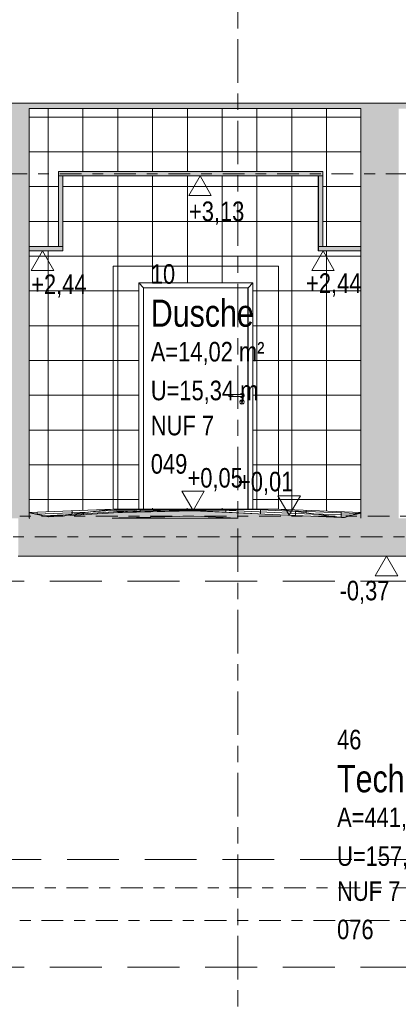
# Model space of a CAD drawing. Header units: metres. Extents: x 2 to 230, y -14 to 869.
# Tile 61 of 71: x 193.74 to 197.22, y -7.29 to 1.77. Entities that reach past the tile are written whole.
import ezdxf

# ---------------------------------------------------------------- set-up
doc = ezdxf.new("R2010")
doc.units = ezdxf.units.M
for name, pattern in [('_Ebene_', [0.4, 0.2, -0.1, 0, -0.1]), ('_Rasterlinie_', [0.75, 0.4, -0.1, 0.15, -0.1]), ('Abgebrochen', [0.714375, 0.47625, -0.238125])]:
    doc.linetypes.add(name, pattern=pattern)
for name, color, linetype, lineweight in [('A_Ebenen', 50, 'Continuous', 5), ('A_Geschossdecken', 7, 'Continuous', 5), ('A_Geschossdecken_Oberflächenschraffur', 7, 'Continuous', 5), ('A_Geschossdecken_Schraffur', 7, 'Continuous', 5), ('A_Hoehenkoten', 124, 'Continuous', 5), ('A_Linien_Feine Linien', 7, 'Continuous', 5), ('A_Raster', 128, 'Continuous', 5), ('A_Raum-Txt', 16, 'Continuous', 5), ('A_Tuer', 128, 'Continuous', 5), ('A_Türen_Rahmen', 128, 'Continuous', 5), ('A_Wand', 244, 'Continuous', 5), ('A_Wand_Schraff', 1, 'Continuous', 5), ('A_Wände_Oberflächenschraffur', 244, 'Continuous', 5)]:
    doc.layers.add(name, color=color, linetype=linetype, lineweight=lineweight)
doc.styles.add('Arial', font='arial.ttf', dxfattribs={"width": 0.8, "height": 0.18})
doc.styles.add('Arial_B', font='txt', dxfattribs={"width": 0.8, "height": 0.25})
pattern_1 = [(0, (178.00413, 18.796), (0, 0.32), []), (90, (178.00413, 18.796), (-0.32, 2e-17), [])]
pattern_2 = [(348.118, (174.333129, 1.338), (0.00020589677, 0.00097857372), []), (90, (174.33313, 1.338), (-0.313, 0.066), [])]
pattern_3 = [(2.215, (178.864129, -3.322), (0.000303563, 0.0180252), []), (90, (178.86413, -3.322), (-0.32, -0.012), [])]
pattern_4 = [(16.496, (185.398129, -6.166), (0.00039094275, 0.00220162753), []), (90, (185.39813, -6.166), (-0.307, -0.091), [])]
pattern_5 = [(1.385, (178.536129, -3.146), (-0.0001208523, 0.0049985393), []), (90, (178.53613, -3.146), (-0.32, -0.008), [])]
pattern_6 = [(359.993, (178.003129, -2.728), (1.71e-06, 0.014), []), (90, (178.00313, -2.728), (-0.32, 2e-17), [])]
pattern_7 = [(357.723, (177.178129, -1.948), (-0.000204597, 0.02002394), []), (90, (177.17813, -1.948), (-0.32, 0.013), [])]
pattern_8 = [(0.142, (178.059129, -2.784), (-1.23918e-05, 0.0049999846), []), (90, (178.05913, -2.784), (-0.32, -0.001), [])]
pattern_9 = [(359.998, (178.005129, -2.74), (1.745e-07, 0.005), []), (90, (178.00513, -2.74), (-0.32, 2e-17), [])]
pattern_10 = [(359.638, (177.870129, -2.629), (6.94985e-05, 0.0109997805), []), (90, (177.87013, -2.629), (-0.32, 0.002), [])]
pattern_11 = [(357.437, (177.078129, -1.855), (-0.00014936, 0.019025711), []), (90, (177.07813, -1.855), (-0.32, 0.014), [])]
pattern_12 = [(3.391, (179.337129, -3.635), (0.000229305, 0.013036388), []), (90, (179.33713, -3.635), (-0.319, -0.019), [])]
pattern_13 = [(1.37, (178.531129, -3.131), (-0.0002151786, 0.0089974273), []), (90, (178.53113, -3.131), (-0.32, -0.008), [])]
pattern_14 = [(10.442, (182.470129, -5.424), (0.0004397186, 0.0031315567), []), (90, (182.47013, -5.424), (-0.315, -0.058), [])]

# ---------------------------------------------------------------- blocks, each defined once
blk = doc.blocks.new('TU DF 1 - Rahmenstock flächenbündig variabel - DL - H - 840 x 2040-V30-H')
at = {"layer": 'A_Tuer', "color": 250, "lineweight": 9}
for p, q in [((3.084, -1.6751), (2.964, -1.6751)), ((3.084, -1.6751), (2.964, -1.6751)), ((2.964, -1.6951), (3.084, -1.6951)), ((2.964, -1.6951), (3.084, -1.6951)), ((3.0839, -1.6651), (3.0839, -1.6651)), ((3.084, -1.6751), (3.0839, -1.6751)), ((3.084, -1.6751), (3.0839, -1.6751)), ((3.0839, -1.6951), (3.084, -1.6951)), ((3.0839, -1.6951), (3.084, -1.6951)), ((3.0839, -1.7051), (3.0839, -1.7051)), ((3.0815, -1.7586), (3.0815, -1.7466)), ((3.0839, -1.7251), (3.0839, -1.7251)), ((3.0839, -1.7651), (3.0839, -1.7651)), ((3.0863, -1.7466), (3.0863, -1.7586))]:
    blk.add_line(p, q, dxfattribs=at)
for centre, major_axis, ratio, start_param, end_param in [((2.964, -1.6851), (0, 0.01), 0.002646, 4.712389, 6.283185), ((2.964, -1.6851), (0, 0.01), 0.002646, 4.712389, 6.283185), ((2.964, -1.6851), (0, 0.01), 0.002646, 1.047198, 1.570796), ((2.964, -1.6851), (0, 0.01), 0.002646, 1.047198, 1.570796), ((2.964, -1.6851), (0, 0.01), 0.002646, 1.570796, 2.094395), ((2.964, -1.6851), (0, 0.01), 0.002646, 3.141593, 4.712389), ((2.964, -1.6851), (0, 0.01), 0.002646, 1.570796, 2.094395), ((2.964, -1.6851), (0, 0.01), 0.002646, 3.141593, 4.712389), ((3.0839, -1.6851), (0, 0.02), 0.999996, 4.712389, 7.330383), ((3.0839, -1.6851), (0, 0.02), 0.999996, 2.094395, 4.712389), ((3.0839, -1.7451), (0, 0.02), 0.999996, 4.712389, 7.853982), ((3.0839, -1.7451), (0, 0.02), 0.999996, 1.570796, 4.712389), ((3.0839, -1.7401), (0, 0.00699), 0.999996, 3.491891, 9.074479), ((3.0839, -1.7586), (0, 0.0024), 0.999996, 1.570796, 2.617994), ((3.0839, -1.7586), (0, 0.0024), 0.999996, 1.570796, 4.712389), ((3.0839, -1.7586), (0, 0.0024), 0.999996, 2.879793, 3.403392), ((3.0839, -1.7586), (0, 0.0024), 0.999996, 3.665191, 4.712389)]:
    blk.add_ellipse(centre, major_axis=major_axis, ratio=ratio, start_param=start_param, end_param=end_param, dxfattribs=at)
for points, knots in [([(3.084, -1.6751), (3.0842, -1.6751), (3.0847, -1.6751), (3.0853, -1.6752), (3.086, -1.6753), (3.0866, -1.6754), (3.0873, -1.6756), (3.0879, -1.6759), (3.0885, -1.6761), (3.089, -1.6764), (3.0896, -1.6768), (3.0903, -1.6773), (3.091, -1.6779), (3.0916, -1.6785), (3.0921, -1.6792), (3.0927, -1.6801), (3.0933, -1.6813), (3.0939, -1.6829), (3.0941, -1.6842), (3.0941, -1.6851)], [0.5, 0.5, 0.5, 0.5, 0.5208333, 0.5416667, 0.5625, 0.5833333, 0.6041667, 0.625, 0.6458333, 0.6666667, 0.6875, 0.7083333, 0.75, 0.7708333, 0.7916667, 0.8333333, 0.875, 0.9166667, 1, 1, 1, 1]), ([(3.084, -1.6751), (3.0842, -1.6751), (3.0847, -1.6751), (3.0853, -1.6752), (3.086, -1.6753), (3.0866, -1.6754), (3.0873, -1.6756), (3.0879, -1.6759), (3.0885, -1.6761), (3.089, -1.6764), (3.0896, -1.6768), (3.0903, -1.6773), (3.091, -1.6779), (3.0916, -1.6785), (3.0921, -1.6792), (3.0927, -1.6801), (3.0933, -1.6813), (3.0939, -1.6829), (3.0941, -1.6842), (3.0941, -1.6851)], [0.5, 0.5, 0.5, 0.5, 0.5208333, 0.5416667, 0.5625, 0.5833333, 0.6041667, 0.625, 0.6458333, 0.6666667, 0.6875, 0.7083333, 0.75, 0.7708333, 0.7916667, 0.8333333, 0.875, 0.9166667, 1, 1, 1, 1]), ([(3.0941, -1.6851), (3.0941, -1.686), (3.0939, -1.6873), (3.0933, -1.6889), (3.0927, -1.6901), (3.0921, -1.691), (3.0916, -1.6917), (3.091, -1.6923), (3.0902, -1.6931), (3.0892, -1.6937), (3.0885, -1.6941), (3.0879, -1.6943), (3.0873, -1.6946), (3.0866, -1.6948), (3.086, -1.6949), (3.0853, -1.695), (3.0847, -1.6951), (3.0842, -1.6951), (3.084, -1.6951)], [0, 0, 0, 0, 0.0833333, 0.125, 0.1666667, 0.2083333, 0.2291667, 0.25, 0.2916667, 0.3333333, 0.3541667, 0.375, 0.3958333, 0.4166667, 0.4375, 0.4583333, 0.4791667, 0.5, 0.5, 0.5, 0.5]), ([(3.0941, -1.6851), (3.0941, -1.686), (3.0939, -1.6873), (3.0933, -1.6889), (3.0927, -1.6901), (3.0921, -1.691), (3.0916, -1.6917), (3.091, -1.6923), (3.0902, -1.6931), (3.0892, -1.6937), (3.0885, -1.6941), (3.0879, -1.6943), (3.0873, -1.6946), (3.0866, -1.6948), (3.086, -1.6949), (3.0853, -1.695), (3.0847, -1.6951), (3.0842, -1.6951), (3.084, -1.6951)], [0, 0, 0, 0, 0.0833333, 0.125, 0.1666667, 0.2083333, 0.2291667, 0.25, 0.2916667, 0.3333333, 0.3541667, 0.375, 0.3958333, 0.4166667, 0.4375, 0.4583333, 0.4791667, 0.5, 0.5, 0.5, 0.5])]:
    blk.add_open_spline(points, degree=3, knots=knots, dxfattribs=at)
at = {"layer": 'A_Türen_Rahmen', "color": 250, "lineweight": 9}
for p, q in [((2.1794, -0.6951), (2.1344, -0.6501)), ((2.1344, -0.6501), (2.1344, -2.7311)), ((3.1844, -0.6501), (2.1344, -0.6501)), ((2.1794, -2.7314), (2.1794, -0.6951)), ((2.1794, -0.6951), (3.1394, -0.6951)), ((3.1389, -2.7233), (3.1389, -0.6951)), ((3.1844, -0.6501), (3.1394, -0.6951)), ((3.1394, -2.7314), (3.1394, -0.6951)), ((3.1844, -2.7314), (3.1844, -0.6501))]:
    blk.add_line(p, q, dxfattribs=at)
blk = doc.blocks.new('Höhenkoten - leer-6237472-H')
at = {"layer": 'A_Hoehenkoten'}
for p, q in [((-20.0598, -8.7451), (-20.2677, -8.7451)), ((-20.1637, -8.9251), (-20.2677, -8.7451)), ((-20.1637, -8.9251), (-20.0598, -8.7451))]:
    blk.add_line(p, q, dxfattribs=at)

msp = doc.modelspace()

# ---------------------------------------------------------------- hatches: boundary and pattern name
at = {"layer": 'A_Geschossdecken_Oberflächenschraffur'}
h = msp.add_hatch(dxfattribs=at)
h.set_pattern_fill('FP_115', color=133, style=0, pattern_type=2)
h.set_pattern_definition(pattern_2)
h.paths.add_polyline_path([(194.0061, -2.8012), (194.0061, -2.8011), (193.8308, -2.7614), (193.8308, -2.7643), (193.8347, -2.7651)], flags=0)
h = msp.add_hatch(dxfattribs=at)
h.set_pattern_fill('FP_115', color=133, style=0, pattern_type=2)
h.set_pattern_definition(pattern_2)
h.paths.add_polyline_path([(194.0061, -2.8012), (194.0061, -2.8011), (193.8308, -2.7614), (193.8308, -2.7643), (193.8347, -2.7651)], flags=0)
h = msp.add_hatch(dxfattribs=at)
h.set_pattern_fill('FP_116', color=133, style=0, pattern_type=2)
h.set_pattern_definition(pattern_3)
h.paths.add_polyline_path([(194.0062, -2.8012), (194.0113, -2.8008), (194.6012, -2.7314), (193.8347, -2.7622), (194.0061, -2.8011)], flags=0)
h = msp.add_hatch(dxfattribs=at)
h.set_pattern_fill('FP_116', color=133, style=0, pattern_type=2)
h.set_pattern_definition(pattern_3)
h.paths.add_polyline_path([(194.0062, -2.8012), (194.0113, -2.8008), (194.6012, -2.7314), (193.8347, -2.7622), (194.0061, -2.8011)], flags=0)
h = msp.add_hatch(dxfattribs=at)
h.set_pattern_fill('FP_125', color=133, style=0, pattern_type=2)
h.set_pattern_definition(pattern_12)
h.paths.add_polyline_path([(194.0113, -2.8008), (194.6716, -2.7613), (194.6012, -2.7314), (194.3461, -2.7614)], flags=0)
h = msp.add_hatch(dxfattribs=at)
h.set_pattern_fill('FP_125', color=133, style=0, pattern_type=2)
h.set_pattern_definition(pattern_12)
h.paths.add_polyline_path([(194.0113, -2.8008), (194.6716, -2.7613), (194.6012, -2.7314), (194.3461, -2.7614)], flags=0)
h = msp.add_hatch(dxfattribs=at)
h.set_pattern_fill('FP_123', color=133, style=0, pattern_type=2)
h.set_pattern_definition(pattern_10)
h.paths.add_polyline_path([(194.6717, -2.7613), (194.6722, -2.7613), (194.8819, -2.7314), (194.6012, -2.7314), (194.6716, -2.7613)], flags=0)
h = msp.add_hatch(dxfattribs=at)
h.set_pattern_fill('FP_123', color=133, style=0, pattern_type=2)
h.set_pattern_definition(pattern_10)
h.paths.add_polyline_path([(194.6717, -2.7613), (194.6722, -2.7613), (194.8819, -2.7314), (194.6012, -2.7314), (194.6716, -2.7613)], flags=0)
h = msp.add_hatch(dxfattribs=at)
h.set_pattern_fill('FP_126', color=133, style=0, pattern_type=2)
h.set_pattern_definition(pattern_13)
h.paths.add_polyline_path([(194.6718, -2.7613), (194.6865, -2.761), (195.3364, -2.7451), (194.8825, -2.7314), (194.6722, -2.7613)], flags=0)
h = msp.add_hatch(dxfattribs=at)
h.set_pattern_fill('FP_126', color=133, style=0, pattern_type=2)
h.set_pattern_definition(pattern_13)
h.paths.add_polyline_path([(194.6718, -2.7613), (194.6865, -2.761), (195.3364, -2.7451), (194.8825, -2.7314), (194.6722, -2.7613)], flags=0)
h = msp.add_hatch(dxfattribs=at)
h.set_pattern_fill('FP_118', color=133, style=0, pattern_type=2)
h.set_pattern_definition(pattern_5)
h.paths.add_polyline_path([(194.6723, -2.7613), (194.6865, -2.7613), (194.6744, -2.7613)], flags=0)
h = msp.add_hatch(dxfattribs=at)
h.set_pattern_fill('FP_118', color=133, style=0, pattern_type=2)
h.set_pattern_definition(pattern_5)
h.paths.add_polyline_path([(194.6723, -2.7613), (194.6865, -2.7613), (194.6744, -2.7613)], flags=0)
h = msp.add_hatch(dxfattribs=at)
h.set_pattern_fill('FP_119', color=133, style=0, pattern_type=2)
h.set_pattern_definition(pattern_6)
h.paths.add_polyline_path([(194.8825, -2.7314), (195.8425, -2.7314), (195.842, -2.7233), (194.8825, -2.7233)], flags=0)
h = msp.add_hatch(dxfattribs=at)
h.set_pattern_fill('FP_119', color=133, style=0, pattern_type=2)
h.set_pattern_definition(pattern_6)
h.paths.add_polyline_path([(194.8825, -2.7314), (195.8425, -2.7314), (195.842, -2.7233), (194.8825, -2.7233)], flags=0)
h = msp.add_hatch(dxfattribs=at)
h.set_pattern_fill('FP_122', color=133, style=0, pattern_type=2)
h.set_pattern_definition(pattern_9)
h.paths.add_polyline_path([(195.3364, -2.7451), (195.8425, -2.7314), (194.8825, -2.7314)], flags=0)
h = msp.add_hatch(dxfattribs=at)
h.set_pattern_fill('FP_122', color=133, style=0, pattern_type=2)
h.set_pattern_definition(pattern_9)
h.paths.add_polyline_path([(195.3364, -2.7451), (195.8425, -2.7314), (194.8825, -2.7314)], flags=0)
h = msp.add_hatch(dxfattribs=at)
h.set_pattern_fill('FP_121', color=133, style=0, pattern_type=2)
h.set_pattern_definition(pattern_8)
h.paths.add_polyline_path([(195.3364, -2.7451), (196.1241, -2.7314), (195.8138, -2.7321), (195.4727, -2.7414)], flags=0)
h = msp.add_hatch(dxfattribs=at)
h.set_pattern_fill('FP_121', color=133, style=0, pattern_type=2)
h.set_pattern_definition(pattern_8)
h.paths.add_polyline_path([(195.3364, -2.7451), (196.1241, -2.7314), (195.8138, -2.7321), (195.4727, -2.7414)], flags=0)
h = msp.add_hatch(dxfattribs=at)
h.set_pattern_fill('FP_124', color=133, style=0, pattern_type=2)
h.set_pattern_definition(pattern_11)
h.paths.add_polyline_path([(196.702, -2.8083), (196.1241, -2.7314), (195.3467, -2.7456), (196.3885, -2.7942)], flags=0)
h = msp.add_hatch(dxfattribs=at)
h.set_pattern_fill('FP_124', color=133, style=0, pattern_type=2)
h.set_pattern_definition(pattern_11)
h.paths.add_polyline_path([(196.702, -2.8083), (196.1241, -2.7314), (195.3467, -2.7456), (196.3885, -2.7942)], flags=0)
h = msp.add_hatch(dxfattribs=at)
h.set_pattern_fill('FP_120', color=133, style=0, pattern_type=2)
h.set_pattern_definition(pattern_7)
h.paths.add_polyline_path([(196.7312, -2.8094), (196.7935, -2.7865), (196.8787, -2.7614), (196.1241, -2.7314), (196.702, -2.8083)], flags=0)
h = msp.add_hatch(dxfattribs=at)
h.set_pattern_fill('FP_120', color=133, style=0, pattern_type=2)
h.set_pattern_definition(pattern_7)
h.paths.add_polyline_path([(196.7312, -2.8094), (196.7935, -2.7865), (196.8787, -2.7614), (196.1241, -2.7314), (196.702, -2.8083)], flags=0)
h = msp.add_hatch(dxfattribs=at)
h.set_pattern_fill('FP_127', color=133, style=0, pattern_type=2)
h.set_pattern_definition(pattern_14)
h.paths.add_polyline_path([(196.7935, -2.7865), (196.8424, -2.7775), (196.8787, -2.7614), (196.824, -2.7775)], flags=0)
h = msp.add_hatch(dxfattribs=at)
h.set_pattern_fill('FP_127', color=133, style=0, pattern_type=2)
h.set_pattern_definition(pattern_14)
h.paths.add_polyline_path([(196.7935, -2.7865), (196.8424, -2.7775), (196.8787, -2.7614), (196.824, -2.7775)], flags=0)
h = msp.add_hatch(dxfattribs=at)
h.set_pattern_fill('FP_117', color=133, style=0, pattern_type=2)
h.set_pattern_definition(pattern_4)
h.paths.add_polyline_path([(196.8424, -2.7775), (196.8787, -2.7667), (196.8787, -2.7614)], flags=0)
h = msp.add_hatch(dxfattribs=at)
h.set_pattern_fill('FP_117', color=133, style=0, pattern_type=2)
h.set_pattern_definition(pattern_4)
h.paths.add_polyline_path([(196.8424, -2.7775), (196.8787, -2.7667), (196.8787, -2.7614)], flags=0)
at = {"layer": 'A_Geschossdecken_Schraffur', "lineweight": 9}
h = msp.add_hatch(color=253, dxfattribs=at)
h.paths.add_polyline_path([(207.3775, 0.9549), (221.342, 0.9549), (221.342, 2.2049), (211.6525, 2.0533), (207.6549, 1.9579), (205.3739, 1.9173), (203.9361, 1.9627), (203.9361, 1.9349), (200.4174, 1.9349), (200.4174, 2.0591), (197.0321, 2.1149), (193.513, 2.2049), (193.513, 1.9049), (221.008, 1.9049), (221.008, 1.0049), (205.3066, 1.0049), (205.3129, 0.9549), (206.6589, 0.9549)], flags=0)
h.paths.add_polyline_path([(193.513, 0.9549), (204.9701, 0.9549), (204.9795, 1.0049), (193.513, 1.0049)], flags=0)
for points in [[(196.5311, 0.3349), (196.5311, 0.3749), (194.0983, 0.3749), (194.0983, 0.3349), (196.3885, 0.3349)], [(195.7528, -2.8151), (196.8787, -2.8151), (196.8787, -2.7667), (196.8424, -2.7775), (196.7935, -2.7865), (196.7312, -2.8094), (196.702, -2.8083), (195.4727, -2.7519), (195.3373, -2.7456), (194.6539, -2.7614), (194.0061, -2.8012), (193.8308, -2.7643), (193.8308, -2.8143), (193.8347, -2.8151), (194.5936, -2.8151), (194.6539, -2.8114), (194.6865, -2.8113), (195.3373, -2.7956), (195.4727, -2.8019)], [(193.7287, -3.1651), (200.3454, -3.1651), (200.3454, -2.8151), (193.7287, -2.8151)]]:
    msp.add_hatch(color=253, dxfattribs=at).paths.add_polyline_path(points, flags=0)
h = msp.add_hatch(color=253, dxfattribs=at)
h.paths.add_polyline_path([(193.8308, -0.3551), (194.1383, -0.3551), (194.1383, -0.3151), (193.8308, -0.3151)], flags=0)
h.paths.add_polyline_path([(196.4911, -0.3551), (196.8787, -0.3551), (196.8787, -0.3151), (196.4911, -0.3151)], flags=0)
at = {"layer": 'A_Wand_Schraff', "lineweight": 9}
for points in [[(193.3608, -2.8151), (193.8308, -2.8151), (193.8308, 0.9549), (193.3773, 0.9549), (193.3773, 0.3149), (193.3608, 0.3149), (193.3608, -2.7751)], [(196.8787, -2.8151), (197.2287, -2.8151), (197.2287, 0.9549), (196.8787, 0.9549), (196.8787, -1.6218)], [(194.0983, -0.3151), (194.1383, -0.3151), (194.1383, 0.3349), (194.0983, 0.3349)], [(196.5311, -0.3151), (196.5311, 0.3349), (196.4911, 0.3349), (196.4911, -0.3151)]]:
    msp.add_hatch(color=253, dxfattribs=at).paths.add_polyline_path(points, flags=0)
at = {"layer": 'A_Wände_Oberflächenschraffur'}
h = msp.add_hatch(dxfattribs=at)
h.set_pattern_fill('FP_91', color=133, style=0, pattern_type=2)
h.set_pattern_definition(pattern_1)
h.paths.add_polyline_path([(193.8308, -2.7614), (194.6012, -2.7314), (194.6012, 0.3349), (194.1383, 0.3349), (194.1383, -0.3551), (193.8308, -0.3551), (193.8308, -2.7314)], flags=0)
h.paths.add_polyline_path([(193.8308, -0.3151), (194.0983, -0.3151), (194.0983, 0.3749), (194.6012, 0.3749), (194.6012, 0.9549), (193.8308, 0.9549), (193.8308, 0.3149)], flags=0)
h = msp.add_hatch(dxfattribs=at)
h.set_pattern_fill('FP_91', color=133, style=0, pattern_type=2)
h.set_pattern_definition(pattern_1)
h.paths.add_polyline_path([(193.8308, -2.7614), (194.6012, -2.7314), (194.6012, 0.3349), (194.1383, 0.3349), (194.1383, -0.3551), (193.8308, -0.3551), (193.8308, -2.7314)], flags=0)
h.paths.add_polyline_path([(193.8308, -0.3151), (194.0983, -0.3151), (194.0983, 0.3749), (194.6012, 0.3749), (194.6012, 0.9549), (193.8308, 0.9549), (193.8308, 0.3149)], flags=0)
h = msp.add_hatch(dxfattribs=at)
h.set_pattern_fill('FP_91', color=133, style=0, pattern_type=2)
h.set_pattern_definition(pattern_1)
h.paths.add_polyline_path([(194.6012, -0.4951), (196.1241, -0.4951), (196.1241, 0.3349), (194.6012, 0.3349)], flags=0)
h.paths.add_polyline_path([(196.1241, 0.3749), (196.1241, 0.9549), (194.6012, 0.9549), (194.6012, 0.3749)], flags=0)
h = msp.add_hatch(dxfattribs=at)
h.set_pattern_fill('FP_91', color=133, style=0, pattern_type=2)
h.set_pattern_definition(pattern_1)
h.paths.add_polyline_path([(194.6012, -0.4951), (196.1241, -0.4951), (196.1241, 0.3349), (194.6012, 0.3349)], flags=0)
h.paths.add_polyline_path([(196.1241, 0.3749), (196.1241, 0.9549), (194.6012, 0.9549), (194.6012, 0.3749)], flags=0)
h = msp.add_hatch(dxfattribs=at)
h.set_pattern_fill('FP_91', color=133, style=0, pattern_type=2)
h.set_pattern_definition(pattern_1)
h.paths.add_polyline_path([(196.8787, -2.7614), (196.8787, -0.3551), (196.4887, -0.3551), (196.4887, 0.3349), (196.1241, 0.3349), (196.1241, -2.7314), (196.8675, -2.7609)], flags=0)
h.paths.add_polyline_path([(196.7108, -0.3151), (196.8787, -0.3151), (196.8787, 0.9549), (196.1241, 0.9549), (196.1241, 0.3749), (196.5311, 0.3749), (196.5311, -0.3151)], flags=0)
h = msp.add_hatch(dxfattribs=at)
h.set_pattern_fill('FP_91', color=133, style=0, pattern_type=2)
h.set_pattern_definition(pattern_1)
h.paths.add_polyline_path([(196.8787, -2.7614), (196.8787, -0.3551), (196.4887, -0.3551), (196.4887, 0.3349), (196.1241, 0.3349), (196.1241, -2.7314), (196.8675, -2.7609)], flags=0)
h.paths.add_polyline_path([(196.7108, -0.3151), (196.8787, -0.3151), (196.8787, 0.9549), (196.1241, 0.9549), (196.1241, 0.3749), (196.5311, 0.3749), (196.5311, -0.3151)], flags=0)
h = msp.add_hatch(dxfattribs=at)
h.set_pattern_fill('FP_91', color=133, style=0, pattern_type=2)
h.set_pattern_definition(pattern_1)
h.paths.add_polyline_path([(194.6539, -2.8151), (194.8375, -2.8151), (194.8375, -2.8076), (194.6539, -2.8124), (194.6094, -2.8151)], flags=0)
h.paths.add_polyline_path([(194.6102, -2.7314), (194.8375, -2.7314), (194.8375, -0.6501), (195.8875, -0.6501), (195.8875, -2.7314), (196.124, -2.7314), (196.124, -0.4951), (194.6012, -0.4952), (194.6012, -2.7314)], flags=0)
h = msp.add_hatch(dxfattribs=at)
h.set_pattern_fill('FP_91', color=133, style=0, pattern_type=2)
h.set_pattern_definition(pattern_1)
h.paths.add_polyline_path([(194.6539, -2.8151), (194.8375, -2.8151), (194.8375, -2.8076), (194.6539, -2.8124), (194.6094, -2.8151)], flags=0)
h.paths.add_polyline_path([(194.6102, -2.7314), (194.8375, -2.7314), (194.8375, -0.6501), (195.8875, -0.6501), (195.8875, -2.7314), (196.124, -2.7314), (196.124, -0.4951), (194.6012, -0.4952), (194.6012, -2.7314)], flags=0)

# ---------------------------------------------------------------- linework, layer by layer
at = {"layer": 'A_Ebenen', "color": 130, "linetype": '_Ebene_', "lineweight": 9}
for p, q in [((166.1108, 0.3549), (226.6435, 0.3549)), ((226.6435, -2.7951), (167.3808, -2.7951)), ((167.3808, -2.9851), (226.6435, -2.9851)), ((225.3735, -6.2151), (167.3808, -6.2151)), ((226.6435, -6.5151), (166.1108, -6.5151))]:
    msp.add_line(p, q, dxfattribs=at)
at = {"layer": 'A_Ebenen', "color": 31, "linetype": 'Abgebrochen'}
for p, q in [((226.6435, -3.3951), (167.3808, -3.3951)), ((225.3735, -5.9551), (167.3808, -5.9551)), ((226.6435, -6.9451), (166.1108, -6.9451))]:
    msp.add_line(p, q, dxfattribs=at)
at = {"layer": 'A_Geschossdecken', "color": 250, "lineweight": 9}
for p, q in [((193.8308, 0.9549), (196.8787, 0.9549)), ((196.5311, 0.3749), (194.0983, 0.3749)), ((194.0983, 0.3749), (194.0983, 0.3349)), ((196.5311, 0.3349), (196.5311, 0.3749)), ((194.0983, 0.3349), (196.5311, 0.3349)), ((194.0983, -0.3151), (193.8308, -0.3151)), ((193.8308, -0.3551), (194.1383, -0.3551)), ((194.1383, -0.3551), (194.1383, -0.3151)), ((196.4887, -0.3151), (196.4887, -0.3551)), ((196.4887, -0.3551), (196.8787, -0.3551)), ((196.4911, -0.3151), (196.4911, -0.3551)), ((196.8787, -0.3151), (196.5311, -0.3151)), ((193.8308, -2.7614), (194.6012, -2.7314)), ((194.0061, -2.8011), (193.8308, -2.7614)), ((194.0061, -2.8012), (193.8308, -2.7643)), ((194.6539, -2.7614), (194.0061, -2.8011)), ((194.0113, -2.8008), (194.6012, -2.7314)), ((194.6012, -2.7314), (196.1241, -2.7314)), ((194.6012, -2.7314), (194.6717, -2.7613)), ((194.6865, -2.7613), (194.6539, -2.7614)), ((194.6718, -2.7613), (194.8825, -2.7314)), ((195.3364, -2.7451), (194.6723, -2.7613)), ((195.3373, -2.7456), (194.6865, -2.7613)), ((194.6865, -2.8113), (195.3373, -2.7956)), ((194.8825, -2.7314), (195.3364, -2.7451)), ((195.8425, -2.7314), (195.3364, -2.7451)), ((195.3364, -2.7451), (196.1241, -2.7314)), ((195.998, -2.7766), (195.3364, -2.7451)), ((195.3364, -2.7451), (195.3373, -2.7456)), ((195.998, -2.7766), (195.3373, -2.7456)), ((195.3373, -2.7956), (195.7528, -2.8151)), ((195.842, -2.7233), (195.8425, -2.7314)), ((196.702, -2.8083), (195.998, -2.7766)), ((196.1241, -2.7314), (196.8787, -2.7614)), ((196.702, -2.8083), (196.1241, -2.7314)), ((196.7312, -2.8094), (196.702, -2.8083)), ((196.7935, -2.7865), (196.7312, -2.8094)), ((196.7935, -2.7865), (196.8787, -2.7614)), ((196.8424, -2.7775), (196.7935, -2.7865)), ((196.8787, -2.7614), (196.8424, -2.7775)), ((196.8787, -2.7667), (196.8424, -2.7775)), ((196.8787, -2.8151), (196.8787, -2.7667)), ((193.8308, -2.8143), (193.8347, -2.8151)), ((193.8347, -2.8151), (193.8308, -2.8151)), ((194.5936, -2.8151), (194.6539, -2.8114)), ((195.7528, -2.8151), (194.5936, -2.8151)), ((194.6717, -2.8114), (194.6094, -2.8151)), ((194.6539, -2.8114), (194.6865, -2.8113)), ((193.7287, -3.1651), (200.3454, -3.1651))]:
    msp.add_line(p, q, dxfattribs=at)
at = {"layer": 'A_Linien_Feine Linien'}
msp.add_line((193.3608, 1.0049), (221.008, 1.0049), dxfattribs=at)
at = {"layer": 'A_Raster', "linetype": '_Rasterlinie_', "lineweight": 9}
msp.add_line((195.7491, -12.308), (195.7491, 9.9864), dxfattribs=at)
at = {"layer": 'A_Wand', "color": 250, "lineweight": 9}
for p, q in [((193.8308, -2.8151), (193.8308, 0.9549)), ((196.8787, 0.9549), (196.8787, -2.7667)), ((194.0983, 0.3349), (194.0983, -0.3151)), ((194.1383, -0.3151), (194.1383, 0.3349)), ((196.4887, 0.3349), (196.4887, -0.3151)), ((196.4911, 0.3349), (196.4911, -0.3151)), ((196.5311, -0.3151), (196.5311, 0.3349)), ((194.0983, -0.3151), (194.1383, -0.3151)), ((196.4887, -0.3151), (196.5311, -0.3151)), ((194.6012, -2.7314), (194.6012, -0.4951)), ((194.6012, -0.4951), (196.1241, -0.4951)), ((196.124, -2.7314), (196.124, -0.4951)), ((196.1241, -0.4951), (196.1241, -2.7314)), ((194.8375, -2.7311), (194.8375, -0.6501)), ((194.8375, -0.6501), (195.8875, -0.6501)), ((195.8875, -0.6501), (195.8875, -2.7314)), ((194.8375, -2.8151), (194.8375, -2.8076))]:
    msp.add_line(p, q, dxfattribs=at)

# ---------------------------------------------------------------- block references
at = {"layer": 'A_Hoehenkoten', "extrusion": (0, 0, -1), "rotation": 180}
for p in [(-215.5645, -8.5902), (-217.2808, -12.0902)]:
    msp.add_blockref('Höhenkoten - leer-6237472-H', p, dxfattribs=at)
at = {"layer": 'A_Hoehenkoten', "rotation": 180}
for p in [(173.7873, -9.2802), (176.3687, -9.2802)]:
    msp.add_blockref('Höhenkoten - leer-6237472-H', p, dxfattribs=at)
at = {"layer": 'A_Hoehenkoten'}
for p in [(215.5002, 6.18), (216.385, 6.1378)]:
    msp.add_blockref('Höhenkoten - leer-6237472-H', p, dxfattribs=at)
at = {"layer": 'A_Tuer', "color": 250, "lineweight": 9}
msp.add_blockref('TU DF 1 - Rahmenstock flächenbündig variabel - DL - H - 840 x 2040-V30-H', (192.7031, 0), dxfattribs=at)

# ---------------------------------------------------------------- texts
at = {"layer": 'A_Hoehenkoten', "char_height": 0.18, "attachment_point": 1, "line_spacing_factor": 0.941778, "style": 'Arial'}
for s, insert, width in [('+3,13', (195.2996, 0.0992), 0.601593), ('+2,44', (193.8481, -0.5719), 0.601593), ('+2,44', (196.3767, -0.5613), 0.601593), ('+0,05', (195.2858, -2.3529), 0.601593), ('+0,01', (195.7506, -2.3875), 0.601593), ('-0,37', (196.6845, -3.39), 0.542095)]:
    msp.add_mtext(s, dxfattribs=dict(at, insert=insert, width=width))
at = {"layer": 'A_Raum-Txt', "attachment_point": 1}
for s, insert, char_height, width, style in [('10', (194.9483, -0.4774), 0.18, 0.269367, 'Arial'), ('Dusche', (194.9483, -0.8028), 0.25, 1.212151, 'Arial_B'), ('A=14,02 m²', (194.9483, -1.1927), 0.18, 1.244219, 'Arial'), ('U=15,34 m', (194.9483, -1.5493), 0.18, 1.180084, 'Arial'), ('NUF 7', (194.9483, -1.872), 0.18, 0.692658, 'Arial'), ('049', (194.9483, -2.2246), 0.18, 0.40405, 'Arial'), ('46', (196.6618, -4.761), 0.18, 0.269367, 'Arial'), ('Technik', (196.6618, -5.0864), 0.25, 1.269873, 'Arial_B'), ('A=441,09 m²', (196.6618, -5.4763), 0.18, 1.378902, 'Arial'), ('U=157,35 m', (196.6618, -5.8329), 0.18, 1.314767, 'Arial'), ('NUF 7', (196.6618, -6.1556), 0.18, 0.692658, 'Arial'), ('076', (196.6618, -6.5082), 0.18, 0.40405, 'Arial')]:
    msp.add_mtext(s, dxfattribs=dict(at, insert=insert, char_height=char_height, width=width, style=style))

doc.saveas('drawing.dxf')
